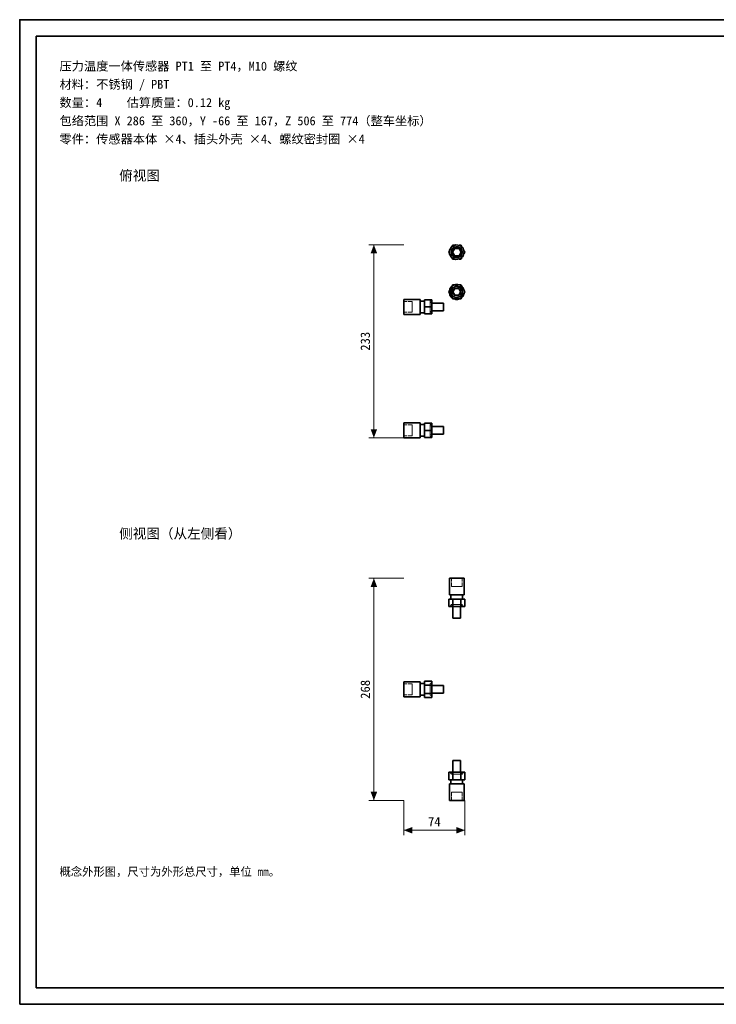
# Model space of a CAD drawing. Header units: millimetres. Extents: x 0 to 420, y 0 to 297.
# Tile 1 of 2: x 0 to 210, y 0 to 297. Entities that reach past the tile are written whole.
import ezdxf
from ezdxf.enums import TextEntityAlignment as Align

# ---------------------------------------------------------------- set-up
doc = ezdxf.new("R2010")
doc.units = ezdxf.units.MM
doc.linetypes.add('DASHED', pattern=[1.524, 1.27, -0.254])
for name, color, linetype, lineweight, true_color in [('DIM', 7, 'Continuous', 18, 0x1e5aa0), ('FRAME', 7, 'Continuous', 35, 0x3c3c3c), ('HIDDEN', 7, 'DASHED', 13, 0x969696), ('OUTLINE', 7, 'Continuous', 35, 0x141414), ('TEXT', 7, 'Continuous', 18, 0x141414)]:
    doc.layers.add(name, color=color, linetype=linetype, lineweight=lineweight, true_color=true_color)
doc.styles.add('ZH', font='simsun.ttc')

msp = doc.modelspace()

# ---------------------------------------------------------------- hatches: boundary and pattern name
at = {"layer": 'DIM'}
for points in [[(106.77, 229.12), (105.79, 226.53), (107.76, 226.53)], [(106.77, 170.88), (107.76, 173.47), (105.79, 173.47)], [(106.77, 128.5), (105.79, 125.9), (107.76, 125.9)], [(106.77, 61.5), (107.76, 64.1), (105.79, 64.1)], [(115.77, 52.5), (118.37, 51.51), (118.37, 53.49)], [(134.23, 52.5), (131.63, 53.49), (131.63, 51.51)]]:
    msp.add_hatch(color=7, dxfattribs=at).paths.add_polyline_path(points)

# ---------------------------------------------------------------- linework, layer by layer
for points in [[(115.77, 229.12), (105.27, 229.12)], [(106.77, 170.88), (106.77, 229.12)], [(115.77, 170.88), (105.27, 170.88)], [(115.77, 128.5), (105.27, 128.5)], [(106.77, 61.5), (106.77, 128.5)], [(115.77, 61.5), (105.27, 61.5)], [(115.77, 61.5), (115.77, 51)], [(134.23, 61.5), (134.23, 51)], [(115.77, 52.5), (134.23, 52.5)]]:
    msp.add_lwpolyline(points, dxfattribs=at)
at = {"layer": 'FRAME'}
for points in [[(0, 0), (420, 0), (420, 297), (0, 297)], [(5, 5), (415, 5), (415, 292), (5, 292)]]:
    msp.add_lwpolyline(points, close=True, dxfattribs=at)
at = {"layer": 'HIDDEN'}
for points in [[(130.55, 229), (129.32, 226.88)], [(134.02, 226.88), (133.67, 228.09), (132.71, 228.92), (131.45, 229.1), (130.3, 228.58), (129.61, 227.51), (129.61, 226.24), (130.3, 225.17), (131.45, 224.65), (132.71, 224.83), (133.67, 225.66), (134.02, 226.88)], [(133.62, 226.88), (133.19, 228.06), (132.09, 228.7), (130.85, 228.48), (130.03, 227.51), (130.03, 226.24), (130.85, 225.27), (132.09, 225.05), (133.19, 225.69), (133.62, 226.88)], [(133, 229), (130.55, 229)], [(132.51, 229), (131.03, 229)], [(134.23, 226.88), (133, 229)], [(129.32, 226.88), (130.55, 224.75)], [(130.3, 228.58), (129.56, 227.3)], [(129.56, 226.45), (130.3, 225.17)], [(133.52, 226.88), (133.11, 228), (132.08, 228.6), (130.9, 228.39), (130.13, 227.47), (130.13, 226.28), (130.9, 225.36), (132.08, 225.15), (133.11, 225.75), (133.52, 226.88)], [(133.52, 226.88), (133.11, 228), (132.08, 228.6), (130.9, 228.39), (130.13, 227.47), (130.13, 226.28), (130.9, 225.36), (132.08, 225.15), (133.11, 225.75), (133.52, 226.88)], [(133.4, 226.88), (132.92, 228.02), (131.77, 228.5), (130.62, 228.02), (130.15, 226.88), (130.62, 225.73), (131.77, 225.25), (132.92, 225.73), (133.4, 226.88)], [(133.12, 226.88), (132.61, 225.82), (131.47, 225.56), (130.56, 226.29), (130.56, 227.46), (131.47, 228.19), (132.61, 227.93), (133.12, 226.88)], [(132.92, 226.88), (132.35, 227.87), (131.2, 227.87), (130.62, 226.88), (131.2, 225.88), (132.35, 225.88), (132.92, 226.88)], [(132.92, 226.88), (132.35, 227.87), (131.2, 227.87), (130.62, 226.88), (131.2, 225.88), (132.35, 225.88), (132.92, 226.88)], [(133, 224.75), (134.23, 226.88)], [(133.98, 227.3), (133.24, 228.58)], [(133.24, 225.17), (133.98, 226.45)], [(130.55, 224.75), (133, 224.75)], [(131.03, 224.75), (132.51, 224.75)], [(129.32, 214.88), (130.55, 217)], [(129.52, 214.88), (129.88, 216.09), (130.84, 216.92), (132.09, 217.1), (133.25, 216.58), (133.93, 215.51), (133.93, 214.24), (133.25, 213.17), (132.09, 212.65), (130.84, 212.83), (129.88, 213.66), (129.52, 214.88)], [(130.3, 216.58), (130.41, 216.67), (130.53, 216.75), (130.65, 216.82), (130.77, 216.89), (130.9, 216.95), (131.03, 217)], [(130.55, 217), (133, 217)], [(132.51, 217), (132.64, 216.95), (132.77, 216.89), (132.9, 216.82), (133.02, 216.75), (133.13, 216.67), (133.24, 216.58)], [(133, 217), (134.23, 214.88)], [(130.55, 212.75), (129.32, 214.88)], [(129.52, 214.88), (129.52, 214.95), (129.53, 215.02), (129.53, 215.09), (129.54, 215.16), (129.55, 215.23), (129.56, 215.3)], [(129.56, 214.45), (129.55, 214.52), (129.54, 214.59), (129.53, 214.66), (129.53, 214.73), (129.52, 214.8), (129.52, 214.88)], [(129.92, 214.88), (130.36, 216.06), (131.45, 216.7), (132.7, 216.48), (133.51, 215.51), (133.51, 214.24), (132.7, 213.27), (131.45, 213.05), (130.36, 213.69), (129.92, 214.88)], [(130.02, 214.88), (130.43, 216), (131.47, 216.6), (132.65, 216.39), (133.42, 215.47), (133.42, 214.28), (132.65, 213.36), (131.47, 213.15), (130.43, 213.75), (130.02, 214.88)], [(130.02, 214.88), (130.43, 216), (131.47, 216.6), (132.65, 216.39), (133.42, 215.47), (133.42, 214.28), (132.65, 213.36), (131.47, 213.15), (130.43, 213.75), (130.02, 214.88)], [(130.15, 214.88), (130.62, 216.02), (131.77, 216.5), (132.92, 216.02), (133.4, 214.88), (132.92, 213.73), (131.77, 213.25), (130.62, 213.73), (130.15, 214.88)], [(130.15, 214.88), (130.62, 216.02), (131.77, 216.5), (132.92, 216.02), (133.4, 214.88), (132.92, 213.73), (131.77, 213.25), (130.62, 213.73), (130.15, 214.88)], [(130.42, 214.88), (130.93, 213.82), (132.07, 213.56), (132.99, 214.29), (132.99, 215.46), (132.07, 216.19), (130.93, 215.93), (130.42, 214.88)], [(130.62, 214.88), (131.2, 215.87), (132.35, 215.87), (132.92, 214.88), (132.35, 213.88), (131.2, 213.88), (130.62, 214.88)], [(134.23, 214.88), (133, 212.75)], [(133.98, 215.3), (134.01, 215.16), (134.02, 215.02), (134.02, 214.88), (134.02, 214.73), (134.01, 214.59), (133.98, 214.45)], [(115.77, 212.62), (115.77, 212.25), (115.77, 211.88), (115.77, 211.5), (115.77, 211.12), (115.77, 210.75), (115.77, 210.37)], [(115.77, 208.75), (115.77, 209.29), (115.77, 209.83), (115.77, 210.37), (115.77, 210.92), (115.77, 211.46), (115.77, 212)], [(115.77, 212), (115.77, 211.73), (115.77, 211.46), (115.77, 211.19), (115.77, 210.92), (115.77, 210.65), (115.77, 210.37)], [(118.27, 212), (115.77, 212)], [(118.27, 208.75), (118.27, 209.29), (118.27, 209.83), (118.27, 210.37), (118.27, 210.92), (118.27, 211.46), (118.27, 212)], [(118.27, 212), (118.27, 211.73), (118.27, 211.46), (118.27, 211.19), (118.27, 210.92), (118.27, 210.65), (118.27, 210.37)], [(120.77, 212.62), (120.77, 212.25), (120.77, 211.88), (120.77, 211.5), (120.77, 211.12), (120.77, 210.75), (120.77, 210.37)], [(120.77, 208.62), (120.77, 209.21), (120.77, 209.79), (120.77, 210.37), (120.77, 210.96), (120.77, 211.54), (120.77, 212.12)], [(120.77, 212.12), (120.77, 211.83), (120.77, 211.54), (120.77, 211.25), (120.77, 210.96), (120.77, 210.67), (120.77, 210.37)], [(124.27, 212.5), (122.02, 212.5)], [(122.02, 212.5), (122.02, 210.37)], [(122.02, 208.62), (122.02, 209.21), (122.02, 209.79), (122.02, 210.37), (122.02, 210.96), (122.02, 211.54), (122.02, 212.12)], [(122.02, 212.12), (122.02, 211.83), (122.02, 211.54), (122.02, 211.25), (122.02, 210.96), (122.02, 210.67), (122.02, 210.37)], [(123.97, 212.22), (123.91, 212.22), (123.85, 212.19), (123.8, 212.15), (123.76, 212.1), (123.73, 212.04), (123.72, 211.97)], [(123.72, 210.37), (123.72, 210.64), (123.72, 210.91), (123.72, 211.18), (123.72, 211.44), (123.72, 211.71), (123.72, 211.97)], [(123.72, 211.97), (123.72, 211.44), (123.72, 210.91), (123.72, 210.37), (123.72, 209.84), (123.72, 209.31), (123.72, 208.77)], [(124.22, 211.97), (124.19, 211.85), (124.1, 211.76), (123.97, 211.72), (123.85, 211.76), (123.76, 211.85), (123.72, 211.97)], [(123.97, 212.22), (124.04, 212.22), (124.1, 212.19), (124.15, 212.15), (124.19, 212.1), (124.21, 212.04), (124.22, 211.97)], [(124.22, 210.37), (124.22, 210.64), (124.22, 210.91), (124.22, 211.18), (124.22, 211.44), (124.22, 211.71), (124.22, 211.97)], [(124.22, 208.77), (124.22, 209.31), (124.22, 209.84), (124.22, 210.37), (124.22, 210.91), (124.22, 211.44), (124.22, 211.97)], [(124.27, 212.5), (124.27, 210.37)], [(124.27, 209.22), (124.27, 209.61), (124.27, 209.99), (124.27, 210.37), (124.27, 210.76), (124.27, 211.14), (124.27, 211.53)], [(124.27, 211.53), (124.27, 211.33), (124.27, 211.14), (124.27, 210.95), (124.27, 210.76), (124.27, 210.57), (124.27, 210.37)], [(127.77, 211.53), (127.77, 211.33), (127.77, 211.14), (127.77, 210.95), (127.77, 210.76), (127.77, 210.57), (127.77, 210.37)], [(131.03, 212.75), (130.9, 212.8), (130.77, 212.86), (130.65, 212.93), (130.53, 213), (130.41, 213.08), (130.3, 213.17)], [(133, 212.75), (130.55, 212.75)], [(133.24, 213.17), (133.13, 213.08), (133.02, 213), (132.9, 212.93), (132.77, 212.86), (132.64, 212.8), (132.51, 212.75)], [(115.77, 210.37), (115.77, 210), (115.77, 209.62), (115.77, 209.25), (115.77, 208.88), (115.77, 208.5), (115.77, 208.12)], [(115.77, 210.37), (115.77, 210.1), (115.77, 209.83), (115.77, 209.56), (115.77, 209.29), (115.77, 209.02), (115.77, 208.75)], [(118.27, 208.75), (115.77, 208.75)], [(118.27, 210.37), (118.27, 210.1), (118.27, 209.83), (118.27, 209.56), (118.27, 209.29), (118.27, 209.02), (118.27, 208.75)], [(120.77, 210.37), (120.77, 210.08), (120.77, 209.79), (120.77, 209.5), (120.77, 209.21), (120.77, 208.92), (120.77, 208.62)], [(120.77, 210.37), (120.77, 210), (120.77, 209.62), (120.77, 209.25), (120.77, 208.88), (120.77, 208.5), (120.77, 208.12)], [(124.27, 210.37), (122.02, 210.37)], [(122.02, 210.37), (122.02, 208.25)], [(122.02, 210.37), (122.02, 210.08), (122.02, 209.79), (122.02, 209.5), (122.02, 209.21), (122.02, 208.92), (122.02, 208.62)], [(124.27, 208.25), (122.02, 208.25)], [(123.72, 210.37), (123.72, 210.11), (123.72, 209.84), (123.72, 209.57), (123.72, 209.31), (123.72, 209.04), (123.72, 208.77)], [(123.72, 208.77), (123.76, 208.9), (123.85, 208.99), (123.97, 209.02), (124.1, 208.99), (124.19, 208.9), (124.22, 208.77)], [(123.72, 208.77), (123.73, 208.71), (123.76, 208.65), (123.8, 208.6), (123.85, 208.56), (123.91, 208.53), (123.97, 208.53)], [(123.97, 208.53), (124.04, 208.53), (124.1, 208.56), (124.15, 208.6), (124.19, 208.65), (124.21, 208.71), (124.22, 208.77)], [(124.22, 208.77), (124.22, 209.04), (124.22, 209.31), (124.22, 209.57), (124.22, 209.84), (124.22, 210.11), (124.22, 210.37)], [(124.27, 210.37), (124.27, 208.25)], [(124.27, 210.37), (124.27, 210.18), (124.27, 209.99), (124.27, 209.8), (124.27, 209.61), (124.27, 209.42), (124.27, 209.22)], [(127.77, 210.37), (127.77, 210.18), (127.77, 209.99), (127.77, 209.8), (127.77, 209.61), (127.77, 209.42), (127.77, 209.22)], [(115.77, 175.38), (115.77, 175), (115.77, 174.62), (115.77, 174.25), (115.77, 173.88), (115.77, 173.5), (115.77, 173.12)], [(120.77, 175.38), (120.77, 175), (120.77, 174.62), (120.77, 174.25), (120.77, 173.88), (120.77, 173.5), (120.77, 173.12)], [(124.27, 175.25), (122.02, 175.25)], [(122.02, 175.25), (122.02, 173.12)], [(124.27, 175.25), (124.27, 173.12)], [(115.77, 171.5), (115.77, 172.04), (115.77, 172.58), (115.77, 173.12), (115.77, 173.67), (115.77, 174.21), (115.77, 174.75)], [(115.77, 174.75), (115.77, 174.48), (115.77, 174.21), (115.77, 173.94), (115.77, 173.67), (115.77, 173.4), (115.77, 173.12)], [(118.27, 174.75), (115.77, 174.75)], [(115.77, 173.12), (115.77, 172.75), (115.77, 172.38), (115.77, 172), (115.77, 171.62), (115.77, 171.25), (115.77, 170.88)], [(115.77, 173.12), (115.77, 172.85), (115.77, 172.58), (115.77, 172.31), (115.77, 172.04), (115.77, 171.77), (115.77, 171.5)], [(118.27, 171.5), (118.27, 172.04), (118.27, 172.58), (118.27, 173.12), (118.27, 173.67), (118.27, 174.21), (118.27, 174.75)], [(118.27, 174.75), (118.27, 174.48), (118.27, 174.21), (118.27, 173.94), (118.27, 173.67), (118.27, 173.4), (118.27, 173.12)], [(118.27, 173.12), (118.27, 172.85), (118.27, 172.58), (118.27, 172.31), (118.27, 172.04), (118.27, 171.77), (118.27, 171.5)], [(120.77, 171.38), (120.77, 171.96), (120.77, 172.54), (120.77, 173.12), (120.77, 173.71), (120.77, 174.29), (120.77, 174.88)], [(120.77, 174.88), (120.77, 174.58), (120.77, 174.29), (120.77, 174), (120.77, 173.71), (120.77, 173.42), (120.77, 173.12)], [(120.77, 173.12), (120.77, 172.83), (120.77, 172.54), (120.77, 172.25), (120.77, 171.96), (120.77, 171.67), (120.77, 171.38)], [(120.77, 173.12), (120.77, 172.75), (120.77, 172.38), (120.77, 172), (120.77, 171.62), (120.77, 171.25), (120.77, 170.88)], [(122.02, 171.38), (122.02, 171.96), (122.02, 172.54), (122.02, 173.12), (122.02, 173.71), (122.02, 174.29), (122.02, 174.88)], [(122.02, 174.88), (122.02, 174.58), (122.02, 174.29), (122.02, 174), (122.02, 173.71), (122.02, 173.42), (122.02, 173.12)], [(124.27, 173.12), (122.02, 173.12)], [(122.02, 173.12), (122.02, 171)], [(122.02, 173.12), (122.02, 172.83), (122.02, 172.54), (122.02, 172.25), (122.02, 171.96), (122.02, 171.67), (122.02, 171.38)], [(123.97, 174.97), (123.91, 174.97), (123.85, 174.94), (123.8, 174.9), (123.76, 174.85), (123.73, 174.79), (123.72, 174.72)], [(123.72, 173.12), (123.72, 173.39), (123.72, 173.66), (123.72, 173.93), (123.72, 174.19), (123.72, 174.46), (123.72, 174.72)], [(123.72, 174.72), (123.72, 174.19), (123.72, 173.66), (123.72, 173.12), (123.72, 172.59), (123.72, 172.06), (123.72, 171.52)], [(124.22, 174.72), (124.19, 174.6), (124.1, 174.51), (123.97, 174.47), (123.85, 174.51), (123.76, 174.6), (123.72, 174.72)], [(123.72, 173.12), (123.72, 172.86), (123.72, 172.59), (123.72, 172.32), (123.72, 172.06), (123.72, 171.79), (123.72, 171.52)], [(123.97, 174.97), (124.04, 174.97), (124.1, 174.94), (124.15, 174.9), (124.19, 174.85), (124.21, 174.79), (124.22, 174.72)], [(124.22, 173.12), (124.22, 173.39), (124.22, 173.66), (124.22, 173.93), (124.22, 174.19), (124.22, 174.46), (124.22, 174.72)], [(124.22, 171.52), (124.22, 172.06), (124.22, 172.59), (124.22, 173.12), (124.22, 173.66), (124.22, 174.19), (124.22, 174.72)], [(124.22, 171.52), (124.22, 171.79), (124.22, 172.06), (124.22, 172.32), (124.22, 172.59), (124.22, 172.86), (124.22, 173.12)], [(124.27, 171.97), (124.27, 172.36), (124.27, 172.74), (124.27, 173.12), (124.27, 173.51), (124.27, 173.89), (124.27, 174.28)], [(124.27, 174.28), (124.27, 174.08), (124.27, 173.89), (124.27, 173.7), (124.27, 173.51), (124.27, 173.32), (124.27, 173.12)], [(124.27, 173.12), (124.27, 171)], [(124.27, 173.12), (124.27, 172.93), (124.27, 172.74), (124.27, 172.55), (124.27, 172.36), (124.27, 172.17), (124.27, 171.97)], [(127.77, 174.28), (127.77, 174.08), (127.77, 173.89), (127.77, 173.7), (127.77, 173.51), (127.77, 173.32), (127.77, 173.12)], [(127.77, 173.12), (127.77, 172.93), (127.77, 172.74), (127.77, 172.55), (127.77, 172.36), (127.77, 172.17), (127.77, 171.97)], [(118.27, 171.5), (115.77, 171.5)], [(124.27, 171), (122.02, 171)], [(123.72, 171.52), (123.76, 171.65), (123.85, 171.74), (123.97, 171.77), (124.1, 171.74), (124.19, 171.65), (124.22, 171.52)], [(123.72, 171.52), (123.73, 171.46), (123.76, 171.4), (123.8, 171.35), (123.85, 171.31), (123.91, 171.28), (123.97, 171.28)], [(123.97, 171.28), (124.04, 171.28), (124.1, 171.31), (124.15, 171.35), (124.19, 171.4), (124.21, 171.46), (124.22, 171.52)], [(134.02, 128.5), (133.27, 128.5), (132.52, 128.5), (131.77, 128.5), (131.02, 128.5), (130.27, 128.5), (129.52, 128.5)], [(133.4, 128.5), (132.86, 128.5), (132.31, 128.5), (131.77, 128.5), (131.23, 128.5), (130.69, 128.5), (130.15, 128.5)], [(130.15, 128.5), (130.69, 128.5), (131.23, 128.5), (131.77, 128.5), (132.31, 128.5), (132.86, 128.5), (133.4, 128.5)], [(130.15, 126), (130.15, 128.5)], [(133.4, 126), (133.4, 128.5)], [(133.4, 126), (132.86, 126), (132.31, 126), (131.77, 126), (131.23, 126), (130.69, 126), (130.15, 126)], [(130.15, 126), (130.69, 126), (131.23, 126), (131.77, 126), (132.31, 126), (132.86, 126), (133.4, 126)], [(130.55, 122.25), (129.32, 122.25)], [(134.02, 123.5), (133.27, 123.5), (132.52, 123.5), (131.77, 123.5), (131.02, 123.5), (130.27, 123.5), (129.52, 123.5)], [(133.52, 123.5), (132.94, 123.5), (132.36, 123.5), (131.77, 123.5), (131.19, 123.5), (130.61, 123.5), (130.02, 123.5)], [(130.02, 123.5), (130.61, 123.5), (131.19, 123.5), (131.77, 123.5), (132.36, 123.5), (132.94, 123.5), (133.52, 123.5)], [(133.52, 122.25), (132.94, 122.25), (132.36, 122.25), (131.77, 122.25), (131.19, 122.25), (130.61, 122.25), (130.02, 122.25)], [(130.02, 122.25), (130.61, 122.25), (131.19, 122.25), (131.77, 122.25), (132.36, 122.25), (132.94, 122.25), (133.52, 122.25)], [(130.55, 120), (130.55, 122.25)], [(133, 122.25), (130.55, 122.25)], [(133, 120), (133, 122.25)], [(134.23, 122.25), (133, 122.25)], [(130.55, 120), (129.32, 120)], [(130.17, 120.55), (130.11, 120.54), (130.05, 120.52), (130, 120.48), (129.96, 120.42), (129.93, 120.36), (129.92, 120.3)], [(129.92, 120.3), (129.93, 120.24), (129.96, 120.17), (130, 120.12), (130.05, 120.08), (130.11, 120.06), (130.17, 120.05)], [(133.37, 120.55), (132.84, 120.55), (132.31, 120.55), (131.77, 120.55), (131.24, 120.55), (130.71, 120.55), (130.17, 120.55)], [(133.37, 120.55), (132.84, 120.55), (132.31, 120.55), (131.77, 120.55), (131.24, 120.55), (130.71, 120.55), (130.17, 120.55)], [(130.17, 120.55), (130.3, 120.52), (130.39, 120.42), (130.42, 120.3), (130.39, 120.17), (130.3, 120.08), (130.17, 120.05)], [(130.17, 120.05), (130.71, 120.05), (131.24, 120.05), (131.77, 120.05), (132.31, 120.05), (132.84, 120.05), (133.37, 120.05)], [(130.17, 120.05), (130.71, 120.05), (131.24, 120.05), (131.77, 120.05), (132.31, 120.05), (132.84, 120.05), (133.37, 120.05)], [(133, 120), (130.55, 120)], [(132.92, 120), (132.54, 120), (132.16, 120), (131.77, 120), (131.39, 120), (131.01, 120), (130.62, 120)], [(130.62, 120), (131.01, 120), (131.39, 120), (131.77, 120), (132.16, 120), (132.54, 120), (132.92, 120)], [(134.23, 120), (133, 120)], [(133.62, 120.3), (133.5, 120.52), (133.25, 120.52), (133.12, 120.3), (133.25, 120.08), (133.5, 120.08), (133.62, 120.3)], [(132.92, 116.5), (132.54, 116.5), (132.16, 116.5), (131.77, 116.5), (131.39, 116.5), (131.01, 116.5), (130.62, 116.5)], [(115.77, 97.25), (115.77, 96.5), (115.77, 95.75), (115.77, 95), (115.77, 94.25), (115.77, 93.5), (115.77, 92.75)], [(115.77, 92.75), (115.77, 93.5), (115.77, 94.25), (115.77, 95), (115.77, 95.75), (115.77, 96.5), (115.77, 97.25)], [(115.77, 97.25), (115.77, 96.5), (115.77, 95.75), (115.77, 95), (115.77, 94.25), (115.77, 93.5), (115.77, 92.75)], [(120.77, 97.25), (115.77, 97.25)], [(115.77, 93.38), (115.77, 93.92), (115.77, 94.46), (115.77, 95), (115.77, 95.54), (115.77, 96.08), (115.77, 96.62)], [(115.77, 96.62), (115.77, 96.08), (115.77, 95.54), (115.77, 95), (115.77, 94.46), (115.77, 93.92), (115.77, 93.38)], [(115.77, 93.38), (115.77, 93.92), (115.77, 94.46), (115.77, 95), (115.77, 95.54), (115.77, 96.08), (115.77, 96.62)], [(115.77, 96.62), (115.77, 96.08), (115.77, 95.54), (115.77, 95), (115.77, 94.46), (115.77, 93.92), (115.77, 93.38)], [(118.27, 96.62), (115.77, 96.62)], [(118.27, 96.62), (115.77, 96.62)], [(118.27, 93.38), (118.27, 93.92), (118.27, 94.46), (118.27, 95), (118.27, 95.54), (118.27, 96.08), (118.27, 96.62)], [(118.27, 96.62), (118.27, 96.08), (118.27, 95.54), (118.27, 95), (118.27, 94.46), (118.27, 93.92), (118.27, 93.38)], [(118.27, 93.38), (118.27, 93.92), (118.27, 94.46), (118.27, 95), (118.27, 95.54), (118.27, 96.08), (118.27, 96.62)], [(118.27, 96.62), (118.27, 96.08), (118.27, 95.54), (118.27, 95), (118.27, 94.46), (118.27, 93.92), (118.27, 93.38)], [(120.77, 97.25), (120.77, 96.5), (120.77, 95.75), (120.77, 95), (120.77, 94.25), (120.77, 93.5), (120.77, 92.75)], [(120.77, 92.75), (120.77, 93.5), (120.77, 94.25), (120.77, 95), (120.77, 95.75), (120.77, 96.5), (120.77, 97.25)], [(120.77, 97.25), (120.77, 96.5), (120.77, 95.75), (120.77, 95), (120.77, 94.25), (120.77, 93.5), (120.77, 92.75)], [(120.77, 93.25), (120.77, 93.83), (120.77, 94.42), (120.77, 95), (120.77, 95.58), (120.77, 96.17), (120.77, 96.75)], [(120.77, 96.75), (120.77, 96.17), (120.77, 95.58), (120.77, 95), (120.77, 94.42), (120.77, 93.83), (120.77, 93.25)], [(120.77, 93.25), (120.77, 93.83), (120.77, 94.42), (120.77, 95), (120.77, 95.58), (120.77, 96.17), (120.77, 96.75)], [(120.77, 96.75), (120.77, 96.17), (120.77, 95.58), (120.77, 95), (120.77, 94.42), (120.77, 93.83), (120.77, 93.25)], [(122.02, 96.75), (120.77, 96.75)], [(122.02, 97.45), (122.02, 96.23)], [(122.02, 96.23), (122.02, 97.45)], [(122.02, 97.45), (122.02, 96.23)], [(124.27, 97.45), (122.02, 97.45)], [(122.02, 93.25), (122.02, 93.83), (122.02, 94.42), (122.02, 95), (122.02, 95.58), (122.02, 96.17), (122.02, 96.75)], [(122.02, 96.75), (122.02, 96.17), (122.02, 95.58), (122.02, 95), (122.02, 94.42), (122.02, 93.83), (122.02, 93.25)], [(122.02, 93.25), (122.02, 93.83), (122.02, 94.42), (122.02, 95), (122.02, 95.58), (122.02, 96.17), (122.02, 96.75)], [(122.02, 96.75), (122.02, 96.17), (122.02, 95.58), (122.02, 95), (122.02, 94.42), (122.02, 93.83), (122.02, 93.25)], [(122.02, 96.23), (122.02, 93.77)], [(124.27, 96.23), (122.02, 96.23)], [(124.27, 96.23), (122.02, 96.23)], [(122.02, 93.77), (122.02, 96.23)], [(122.02, 96.23), (122.02, 93.77)], [(124.27, 96.23), (122.02, 96.23)], [(123.97, 96.85), (123.91, 96.84), (123.85, 96.82), (123.8, 96.78), (123.76, 96.72), (123.73, 96.66), (123.72, 96.6)], [(123.97, 96.85), (123.91, 96.84), (123.85, 96.82), (123.8, 96.78), (123.76, 96.72), (123.73, 96.66), (123.72, 96.6)], [(123.72, 96.6), (123.72, 96.07), (123.72, 95.53), (123.72, 95), (123.72, 94.47), (123.72, 93.93), (123.72, 93.4)], [(123.72, 96.6), (123.72, 96.07), (123.72, 95.53), (123.72, 95), (123.72, 94.47), (123.72, 93.93), (123.72, 93.4)], [(124.22, 96.6), (124.19, 96.47), (124.1, 96.38), (123.97, 96.35), (123.85, 96.38), (123.76, 96.47), (123.72, 96.6)], [(123.72, 96.6), (123.72, 96.07), (123.72, 95.53), (123.72, 95), (123.72, 94.47), (123.72, 93.93), (123.72, 93.4)], [(123.72, 96.6), (123.72, 96.07), (123.72, 95.53), (123.72, 95), (123.72, 94.47), (123.72, 93.93), (123.72, 93.4)], [(124.22, 96.6), (124.19, 96.47), (124.1, 96.38), (123.97, 96.35), (123.85, 96.38), (123.76, 96.47), (123.72, 96.6)], [(123.97, 96.85), (124.04, 96.84), (124.1, 96.82), (124.15, 96.78), (124.19, 96.72), (124.21, 96.66), (124.22, 96.6)], [(123.97, 96.85), (124.04, 96.84), (124.1, 96.82), (124.15, 96.78), (124.19, 96.72), (124.21, 96.66), (124.22, 96.6)], [(124.22, 93.4), (124.22, 93.93), (124.22, 94.47), (124.22, 95), (124.22, 95.53), (124.22, 96.07), (124.22, 96.6)], [(124.22, 93.4), (124.22, 93.93), (124.22, 94.47), (124.22, 95), (124.22, 95.53), (124.22, 96.07), (124.22, 96.6)], [(124.22, 93.4), (124.22, 93.93), (124.22, 94.47), (124.22, 95), (124.22, 95.53), (124.22, 96.07), (124.22, 96.6)], [(124.22, 93.4), (124.22, 93.93), (124.22, 94.47), (124.22, 95), (124.22, 95.53), (124.22, 96.07), (124.22, 96.6)], [(124.27, 97.45), (124.27, 96.23)], [(124.27, 96.23), (124.27, 97.45)], [(124.27, 97.45), (124.27, 96.23)], [(124.27, 96.23), (124.27, 93.77)], [(124.27, 93.77), (124.27, 96.23)], [(124.27, 96.23), (124.27, 93.77)], [(124.27, 93.85), (124.27, 94.23), (124.27, 94.62), (124.27, 95), (124.27, 95.38), (124.27, 95.77), (124.27, 96.15)], [(124.27, 96.15), (124.27, 95.77), (124.27, 95.38), (124.27, 95), (124.27, 94.62), (124.27, 94.23), (124.27, 93.85)], [(124.27, 93.85), (124.27, 94.23), (124.27, 94.62), (124.27, 95), (124.27, 95.38), (124.27, 95.77), (124.27, 96.15)], [(124.27, 96.15), (124.27, 95.77), (124.27, 95.38), (124.27, 95), (124.27, 94.62), (124.27, 94.23), (124.27, 93.85)], [(127.77, 96.15), (124.27, 96.15)], [(127.77, 96.15), (127.77, 95.77), (127.77, 95.38), (127.77, 95), (127.77, 94.62), (127.77, 94.23), (127.77, 93.85)], [(127.77, 93.85), (127.77, 94.23), (127.77, 94.62), (127.77, 95), (127.77, 95.38), (127.77, 95.77), (127.77, 96.15)], [(127.77, 96.15), (127.77, 95.77), (127.77, 95.38), (127.77, 95), (127.77, 94.62), (127.77, 94.23), (127.77, 93.85)], [(118.27, 93.38), (115.77, 93.38)], [(118.27, 93.38), (115.77, 93.38)], [(120.77, 92.75), (115.77, 92.75)], [(122.02, 93.25), (120.77, 93.25)], [(124.27, 93.77), (122.02, 93.77)], [(122.02, 93.77), (122.02, 92.55)], [(124.27, 93.77), (122.02, 93.77)], [(122.02, 92.55), (122.02, 93.77)], [(124.27, 93.77), (122.02, 93.77)], [(122.02, 93.77), (122.02, 92.55)], [(124.27, 92.55), (122.02, 92.55)], [(123.97, 93.15), (123.76, 93.28), (123.76, 93.53), (123.97, 93.65), (124.19, 93.53), (124.19, 93.28), (123.97, 93.15)], [(123.97, 93.15), (123.76, 93.28), (123.76, 93.53), (123.97, 93.65), (124.19, 93.53), (124.19, 93.28), (123.97, 93.15)], [(127.77, 93.85), (124.27, 93.85)], [(124.27, 93.77), (124.27, 92.55)], [(124.27, 92.55), (124.27, 93.77)], [(124.27, 93.77), (124.27, 92.55)], [(130.62, 73.5), (131.01, 73.5), (131.39, 73.5), (131.77, 73.5), (132.16, 73.5), (132.54, 73.5), (132.92, 73.5)], [(129.32, 70), (130.55, 70)], [(129.92, 69.7), (130.05, 69.48), (130.3, 69.48), (130.42, 69.7), (130.3, 69.92), (130.05, 69.92), (129.92, 69.7)], [(133.37, 69.95), (132.84, 69.95), (132.31, 69.95), (131.77, 69.95), (131.24, 69.95), (130.71, 69.95), (130.17, 69.95)], [(133.37, 69.95), (132.84, 69.95), (132.31, 69.95), (131.77, 69.95), (131.24, 69.95), (130.71, 69.95), (130.17, 69.95)], [(130.17, 69.45), (130.71, 69.45), (131.24, 69.45), (131.77, 69.45), (132.31, 69.45), (132.84, 69.45), (133.37, 69.45)], [(130.17, 69.45), (130.71, 69.45), (131.24, 69.45), (131.77, 69.45), (132.31, 69.45), (132.84, 69.45), (133.37, 69.45)], [(130.55, 70), (130.55, 67.75)], [(130.55, 70), (133, 70)], [(130.62, 70), (131.01, 70), (131.39, 70), (131.77, 70), (132.16, 70), (132.54, 70), (132.92, 70)], [(132.92, 70), (132.54, 70), (132.16, 70), (131.77, 70), (131.39, 70), (131.01, 70), (130.62, 70)], [(133, 70), (133, 67.75)], [(133, 70), (134.23, 70)], [(133.37, 69.45), (133.25, 69.48), (133.16, 69.57), (133.12, 69.7), (133.16, 69.82), (133.25, 69.92), (133.37, 69.95)], [(133.62, 69.7), (133.61, 69.76), (133.59, 69.82), (133.55, 69.88), (133.5, 69.92), (133.44, 69.94), (133.37, 69.95)], [(133.37, 69.45), (133.44, 69.46), (133.5, 69.48), (133.55, 69.52), (133.59, 69.57), (133.61, 69.64), (133.62, 69.7)], [(129.32, 67.75), (130.55, 67.75)], [(129.52, 66.5), (130.27, 66.5), (131.02, 66.5), (131.77, 66.5), (132.52, 66.5), (133.27, 66.5), (134.02, 66.5)], [(130.02, 67.75), (130.61, 67.75), (131.19, 67.75), (131.77, 67.75), (132.36, 67.75), (132.94, 67.75), (133.52, 67.75)], [(133.52, 67.75), (132.94, 67.75), (132.36, 67.75), (131.77, 67.75), (131.19, 67.75), (130.61, 67.75), (130.02, 67.75)], [(130.02, 66.5), (130.61, 66.5), (131.19, 66.5), (131.77, 66.5), (132.36, 66.5), (132.94, 66.5), (133.52, 66.5)], [(133.52, 66.5), (132.94, 66.5), (132.36, 66.5), (131.77, 66.5), (131.19, 66.5), (130.61, 66.5), (130.02, 66.5)], [(130.55, 67.75), (133, 67.75)], [(133, 67.75), (134.23, 67.75)], [(130.15, 64), (130.15, 61.5)], [(130.15, 64), (130.69, 64), (131.23, 64), (131.77, 64), (132.31, 64), (132.86, 64), (133.4, 64)], [(133.4, 64), (132.86, 64), (132.31, 64), (131.77, 64), (131.23, 64), (130.69, 64), (130.15, 64)], [(133.4, 64), (133.4, 61.5)], [(129.52, 61.5), (130.27, 61.5), (131.02, 61.5), (131.77, 61.5), (132.52, 61.5), (133.27, 61.5), (134.02, 61.5)], [(130.15, 61.5), (130.69, 61.5), (131.23, 61.5), (131.77, 61.5), (132.31, 61.5), (132.86, 61.5), (133.4, 61.5)], [(133.4, 61.5), (132.86, 61.5), (132.31, 61.5), (131.77, 61.5), (131.23, 61.5), (130.69, 61.5), (130.15, 61.5)]]:
    msp.add_lwpolyline(points, dxfattribs=at)
at = {"layer": 'OUTLINE'}
for points in [[(134.02, 226.88), (133.67, 228.09), (132.71, 228.92), (131.45, 229.1), (130.3, 228.58), (129.61, 227.51), (129.61, 226.24), (130.3, 225.17), (131.45, 224.65), (132.71, 224.83), (133.67, 225.66), (134.02, 226.88)], [(130.55, 229), (130.3, 228.58)], [(131.03, 229), (130.55, 229)], [(133, 229), (132.51, 229)], [(133.24, 228.58), (133, 229)], [(129.56, 227.3), (129.32, 226.88)], [(129.32, 226.88), (129.56, 226.45)], [(133.4, 226.88), (132.92, 228.02), (131.77, 228.5), (130.62, 228.02), (130.15, 226.88), (130.62, 225.73), (131.77, 225.25), (132.92, 225.73), (133.4, 226.88)], [(134.23, 226.88), (133.98, 227.3)], [(133.98, 226.45), (134.23, 226.88)], [(130.3, 225.17), (130.55, 224.75)], [(130.55, 224.75), (131.03, 224.75)], [(132.51, 224.75), (133, 224.75)], [(133, 224.75), (133.24, 225.17)], [(129.32, 214.88), (130.55, 217)], [(130.55, 217), (133, 217)], [(131.03, 217), (131.27, 217.07), (131.52, 217.11), (131.77, 217.12), (132.02, 217.11), (132.27, 217.07), (132.51, 217)], [(133, 217), (134.23, 214.88)], [(130.55, 212.75), (129.32, 214.88)], [(129.56, 215.3), (129.62, 215.54), (129.71, 215.78), (129.82, 216), (129.96, 216.21), (130.12, 216.4), (130.3, 216.58)], [(130.3, 213.17), (130.12, 213.35), (129.96, 213.54), (129.82, 213.75), (129.71, 213.97), (129.62, 214.21), (129.56, 214.45)], [(130.62, 214.88), (131.2, 215.87), (132.35, 215.87), (132.92, 214.88), (132.35, 213.88), (131.2, 213.88), (130.62, 214.88)], [(134.23, 214.88), (133, 212.75)], [(133.24, 216.58), (133.42, 216.4), (133.58, 216.21), (133.72, 216), (133.83, 215.78), (133.92, 215.54), (133.98, 215.3)], [(133.98, 214.45), (133.92, 214.21), (133.83, 213.97), (133.72, 213.75), (133.58, 213.54), (133.42, 213.35), (133.24, 213.17)], [(115.77, 208.12), (115.77, 208.88), (115.77, 209.62), (115.77, 210.37), (115.77, 211.12), (115.77, 211.88), (115.77, 212.62)], [(120.77, 212.62), (115.77, 212.62)], [(120.77, 208.12), (120.77, 208.88), (120.77, 209.62), (120.77, 210.37), (120.77, 211.12), (120.77, 211.88), (120.77, 212.62)], [(122.02, 212.12), (120.77, 212.12)], [(122.02, 210.37), (122.02, 212.5)], [(124.27, 212.5), (122.02, 212.5)], [(124.27, 210.37), (124.27, 212.5)], [(127.77, 211.53), (124.27, 211.53)], [(127.77, 209.22), (127.77, 209.61), (127.77, 209.99), (127.77, 210.37), (127.77, 210.76), (127.77, 211.14), (127.77, 211.53)], [(133, 212.75), (130.55, 212.75)], [(132.51, 212.75), (132.27, 212.68), (132.02, 212.64), (131.77, 212.62), (131.52, 212.64), (131.27, 212.68), (131.03, 212.75)], [(120.77, 208.12), (115.77, 208.12)], [(122.02, 208.62), (120.77, 208.62)], [(122.02, 208.25), (122.02, 210.37)], [(124.27, 210.37), (122.02, 210.37)], [(124.27, 208.25), (122.02, 208.25)], [(124.27, 208.25), (124.27, 210.37)], [(127.77, 209.22), (124.27, 209.22)], [(115.77, 170.88), (115.77, 171.62), (115.77, 172.38), (115.77, 173.12), (115.77, 173.88), (115.77, 174.62), (115.77, 175.38)], [(120.77, 175.38), (115.77, 175.38)], [(120.77, 170.88), (120.77, 171.62), (120.77, 172.38), (120.77, 173.12), (120.77, 173.88), (120.77, 174.62), (120.77, 175.38)], [(122.02, 173.12), (122.02, 175.25)], [(124.27, 175.25), (122.02, 175.25)], [(124.27, 173.12), (124.27, 175.25)], [(122.02, 174.88), (120.77, 174.88)], [(122.02, 171), (122.02, 173.12)], [(124.27, 173.12), (122.02, 173.12)], [(127.77, 174.28), (124.27, 174.28)], [(124.27, 171), (124.27, 173.12)], [(127.77, 171.97), (127.77, 172.36), (127.77, 172.74), (127.77, 173.12), (127.77, 173.51), (127.77, 173.89), (127.77, 174.28)], [(120.77, 170.88), (115.77, 170.88)], [(122.02, 171.38), (120.77, 171.38)], [(124.27, 171), (122.02, 171)], [(127.77, 171.97), (124.27, 171.97)], [(129.52, 128.5), (130.27, 128.5), (131.02, 128.5), (131.77, 128.5), (132.52, 128.5), (133.27, 128.5), (134.02, 128.5)], [(129.52, 123.5), (129.52, 128.5)], [(134.02, 123.5), (134.02, 128.5)], [(129.32, 122.25), (130.55, 122.25)], [(129.32, 120), (129.32, 122.25)], [(129.52, 123.5), (130.27, 123.5), (131.02, 123.5), (131.77, 123.5), (132.52, 123.5), (133.27, 123.5), (134.02, 123.5)], [(130.02, 122.25), (130.02, 123.5)], [(130.55, 122.25), (133, 122.25)], [(130.55, 120), (130.55, 122.25)], [(133, 120), (133, 122.25)], [(133, 122.25), (134.23, 122.25)], [(133.52, 122.25), (133.52, 123.5)], [(134.23, 120), (134.23, 122.25)], [(129.32, 120), (130.55, 120)], [(130.55, 120), (133, 120)], [(130.62, 116.5), (130.62, 120)], [(132.92, 116.5), (132.92, 120)], [(133, 120), (134.23, 120)], [(130.62, 116.5), (131.01, 116.5), (131.39, 116.5), (131.77, 116.5), (132.16, 116.5), (132.54, 116.5), (132.92, 116.5)], [(115.77, 92.75), (115.77, 93.5), (115.77, 94.25), (115.77, 95), (115.77, 95.75), (115.77, 96.5), (115.77, 97.25)], [(120.77, 97.25), (115.77, 97.25)], [(120.77, 92.75), (120.77, 93.5), (120.77, 94.25), (120.77, 95), (120.77, 95.75), (120.77, 96.5), (120.77, 97.25)], [(122.02, 96.75), (120.77, 96.75)], [(122.02, 96.23), (122.02, 97.45)], [(124.27, 97.45), (122.02, 97.45)], [(124.27, 96.23), (122.02, 96.23)], [(122.02, 93.77), (122.02, 96.23)], [(124.27, 96.23), (124.27, 97.45)], [(124.27, 93.77), (124.27, 96.23)], [(127.77, 96.15), (124.27, 96.15)], [(127.77, 93.85), (127.77, 94.23), (127.77, 94.62), (127.77, 95), (127.77, 95.38), (127.77, 95.77), (127.77, 96.15)], [(120.77, 92.75), (115.77, 92.75)], [(122.02, 93.25), (120.77, 93.25)], [(124.27, 93.77), (122.02, 93.77)], [(122.02, 92.55), (122.02, 93.77)], [(124.27, 92.55), (122.02, 92.55)], [(127.77, 93.85), (124.27, 93.85)], [(124.27, 92.55), (124.27, 93.77)], [(130.62, 73.5), (130.62, 70)], [(132.92, 73.5), (132.54, 73.5), (132.16, 73.5), (131.77, 73.5), (131.39, 73.5), (131.01, 73.5), (130.62, 73.5)], [(132.92, 73.5), (132.92, 70)], [(129.32, 70), (129.32, 67.75)], [(130.55, 70), (129.32, 70)], [(130.55, 70), (130.55, 67.75)], [(133, 70), (130.55, 70)], [(134.23, 70), (133, 70)], [(133, 70), (133, 67.75)], [(134.23, 70), (134.23, 67.75)], [(130.55, 67.75), (129.32, 67.75)], [(129.52, 66.5), (129.52, 61.5)], [(134.02, 66.5), (133.27, 66.5), (132.52, 66.5), (131.77, 66.5), (131.02, 66.5), (130.27, 66.5), (129.52, 66.5)], [(130.02, 67.75), (130.02, 66.5)], [(133, 67.75), (130.55, 67.75)], [(134.23, 67.75), (133, 67.75)], [(133.52, 67.75), (133.52, 66.5)], [(134.02, 66.5), (134.02, 61.5)], [(134.02, 61.5), (133.27, 61.5), (132.52, 61.5), (131.77, 61.5), (131.02, 61.5), (130.27, 61.5), (129.52, 61.5)]]:
    msp.add_lwpolyline(points, dxfattribs=at)

# ---------------------------------------------------------------- texts
at = {"layer": 'DIM', "style": 'ZH'}
for s, p in [('233', (104.17, 200)), ('268', (104.17, 95))]:
    msp.add_text(s, height=2.8, rotation=90, dxfattribs=at).set_placement(p, align=Align.MIDDLE_CENTER)
msp.add_text('74', height=2.8, dxfattribs=at).set_placement((125, 55.1), align=Align.MIDDLE_CENTER)
at = {"layer": 'TEXT', "style": 'ZH'}
for s, height, p in [('压力温度一体传感器 PT1 至 PT4，M10 螺纹', 2.7, (12, 283)), ('材料：不锈钢 / PBT', 2.7, (12, 277.5)), ('数量：4    估算质量：0.12 kg', 2.7, (12, 272)), ('包络范围 X 286 至 360，Y -66 至 167，Z 506 至 774（整车坐标）', 2.7, (12, 266.5)), ('零件：传感器本体 ×4、插头外壳 ×4、螺纹密封圈 ×4', 2.7, (12, 261)), ('俯视图', 3, (30, 250)), ('侧视图（从左侧看）', 3, (30, 142)), ('概念外形图，尺寸为外形总尺寸，单位 mm。', 2.5, (12, 40))]:
    msp.add_text(s, height=height, dxfattribs=at).set_placement(p, align=Align.MIDDLE_LEFT)

doc.saveas('drawing.dxf')
